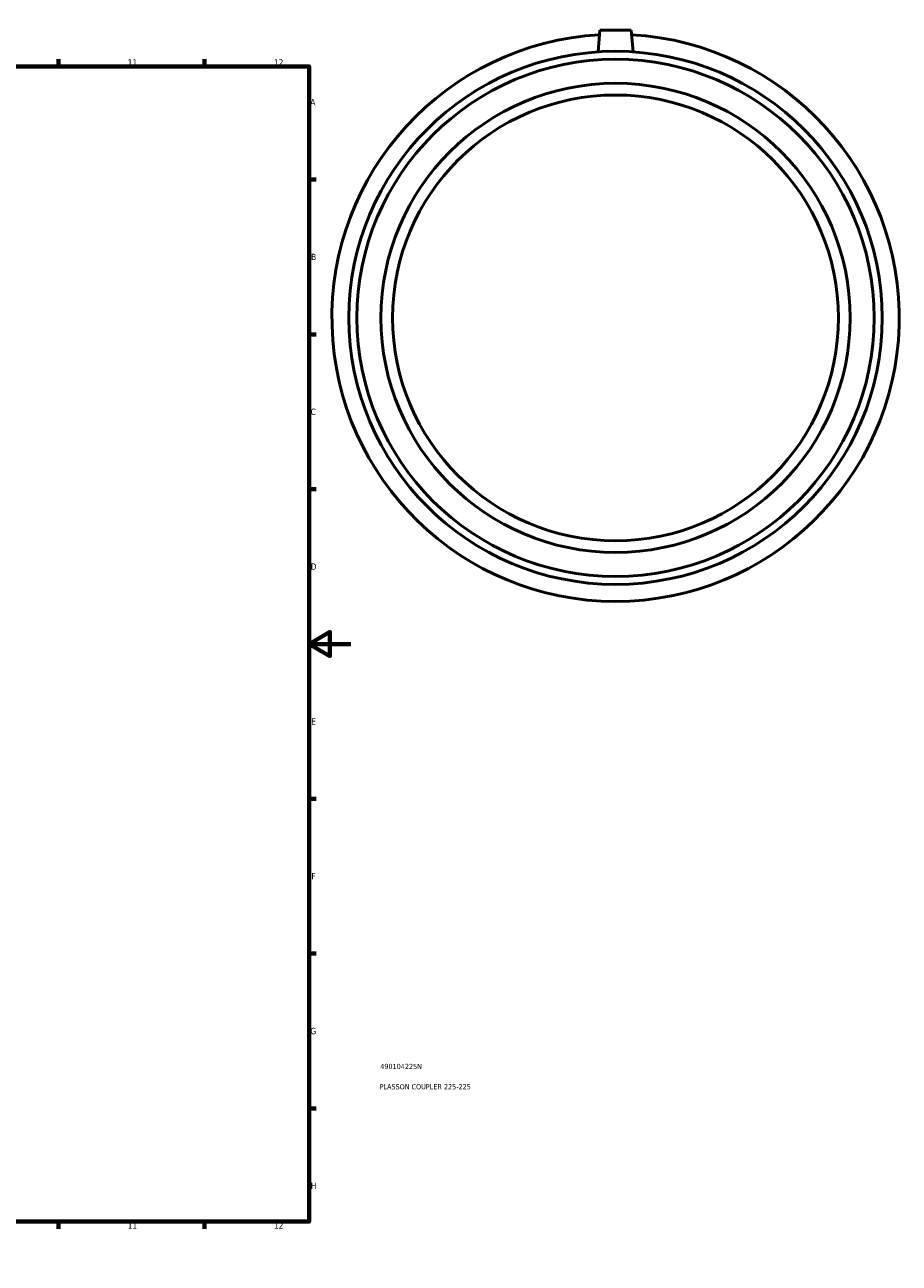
# Model space of a CAD drawing. Header units: millimetres. Extents: x -217 to 1104, y -269 to 1190.
# Tile 4 of 5: x 685 to 1104, y 0 to 594. Entities that reach past the tile are written whole.
import ezdxf

# ---------------------------------------------------------------- set-up
doc = ezdxf.new("R2010")
doc.units = ezdxf.units.MM
for name, color, linetype, lineweight in [('Border (ANSI)', 7, 'Continuous', 70), ('Title (ISO)', 7, 'Continuous', 50), ('Visible (ANSI)', 7, 'Continuous', 50)]:
    doc.layers.add(name, color=color, linetype=linetype, lineweight=lineweight)
doc.styles.add('Note Text (ANSI)', font='tahoma.ttf')
doc.styles.add('Note Text (ISO)', font='tahoma.ttf')

# ---------------------------------------------------------------- blocks, each defined once
blk = doc.blocks.new('Borders Default Border')
at = {"layer": 'Border (ANSI)'}
for p, q in [((70.08, 574), (70.08, 577.45)), ((140.17, 574), (140.17, 577.45)), ((210.25, 574), (210.25, 577.45)), ((280.33, 574), (280.33, 577.45)), ((350.42, 574), (350.42, 577.45)), ((490.58, 574), (490.58, 577.45)), ((560.67, 574), (560.67, 577.45)), ((630.75, 574), (630.75, 577.45)), ((700.83, 574), (700.83, 577.45)), ((770.92, 574), (770.92, 577.45)), ((20, 519.75), (16.55, 519.75)), ((821, 519.75), (824.45, 519.75)), ((20, 445.5), (16.55, 445.5)), ((821, 445.5), (824.45, 445.5)), ((20, 371.25), (16.55, 371.25)), ((821, 371.25), (824.45, 371.25)), ((20, 222.75), (16.55, 222.75)), ((821, 222.75), (824.45, 222.75)), ((20, 148.5), (16.55, 148.5)), ((821, 148.5), (824.45, 148.5)), ((20, 74.25), (16.55, 74.25)), ((821, 74.25), (824.45, 74.25)), ((70.08, 20), (70.08, 16.55)), ((140.17, 20), (140.17, 16.55)), ((210.25, 20), (210.25, 16.55)), ((280.33, 20), (280.33, 16.55)), ((350.42, 20), (350.42, 16.55)), ((490.58, 20), (490.58, 16.55)), ((560.67, 20), (560.67, 16.55)), ((630.75, 20), (630.75, 16.55)), ((700.83, 20), (700.83, 16.55)), ((770.92, 20), (770.92, 16.55))]:
    blk.add_line(p, q, dxfattribs=at)
at = {"layer": 'Border (ANSI)', "flags": 128}
for points in [[(420.5, 594), (420.5, 574), (414.73, 584), (426.27, 584), (420.5, 574)], [(20, 20), (20, 574), (821, 574), (821, 20), (20, 20)], [(0, 297), (20, 297), (10, 302.77), (10, 291.23), (20, 297)], [(841, 297), (821, 297), (831, 302.77), (831, 291.23), (821, 297)], [(420.5, 0), (420.5, 20), (414.73, 10), (426.27, 10), (420.5, 20)]]:
    blk.add_lwpolyline(points, dxfattribs=at)
at = {"layer": 'Border (ANSI)', "color": 230, "true_color": 0xff0080, "attachment_point": 7, "style": 'Note Text (ANSI)'}
for s, insert, char_height in [('1', (34.35, 574.4), 3.05), ('2', (104.2, 574.4), 3.05), ('3', (174.26, 574.34), 3.05), ('4', (244.23, 574.4), 3.05), ('5', (314.48, 574.34), 3.05), ('6', (384.49, 574.34), 3.05), ('7', (454.6, 574.4), 3.05), ('8', (524.63, 574.33), 3.05), ('9', (594.7, 574.34), 3.05), ('10', (663.96, 574.34), 3.048), ('11', (734.04, 574.4), 3.048), ('12', (804.13, 574.4), 3.048), ('A', (16.78, 555.35), 3.05), ('A', (821.63, 555.35), 3.05), ('B', (17.15, 481.1), 3.05), ('B', (821.99, 481.1), 3.05), ('C', (16.95, 406.8), 3.05), ('C', (821.8, 406.8), 3.05), ('D', (16.96, 332.6), 3.05), ('D', (821.81, 332.6), 3.05), ('E', (17.21, 258.35), 3.05), ('E', (822.05, 258.35), 3.05), ('F', (17.29, 184.1), 3.05), ('F', (822.14, 184.1), 3.05), ('G', (16.81, 109.79), 3.05), ('G', (821.66, 109.79), 3.05), ('H', (16.97, 35.6), 3.05), ('H', (821.81, 35.6), 3.05), ('1', (34.35, 16.55), 3.05), ('2', (104.2, 16.55), 3.05), ('3', (174.26, 16.49), 3.05), ('4', (244.23, 16.55), 3.05), ('5', (314.48, 16.49), 3.05), ('6', (384.49, 16.49), 3.05), ('7', (454.6, 16.55), 3.05), ('8', (524.63, 16.48), 3.05), ('9', (594.7, 16.49), 3.05), ('10', (663.96, 16.49), 3.048), ('11', (734.04, 16.55), 3.048), ('12', (804.13, 16.55), 3.048)]:
    blk.add_mtext(s, dxfattribs=dict(at, insert=insert, char_height=char_height))
blk = doc.blocks.new('Title Blocks ISO')
at = {"layer": 'Title (ISO)', "color": 232, "true_color": 0xca0064, "style": 'Note Text (ISO)'}
for tag, p in [('PART_NUMBER_001', (34.16, 73.13)), ('DESCRIPTION_001', (33.84, 63.4))]:
    blk.add_attdef(tag, p, '', height=2.5, dxfattribs=at)

msp = doc.modelspace()

# ---------------------------------------------------------------- linework, layer by layer
at = {"layer": 'Visible (ANSI)'}
for p, q in [((960.464, 591.427), (959.551, 580.99)), ((960.464, 591.427), (975.464, 591.427)), ((975.464, 591.427), (976.377, 580.99))]:
    msp.add_line(p, q, dxfattribs=at)
for radius in [127.84, 124.005, 112.5, 106.875]:
    msp.add_circle((967.964, 453.427), radius, dxfattribs=at)
msp.add_arc((967.964, 453.427), 136, 93.24317, 86.75683, dxfattribs=at)

# ---------------------------------------------------------------- block references
msp.add_blockref('Borders Default Border', (0, 0))
msp.add_blockref('Title Blocks ISO', (821, 20)).add_auto_attribs({'PART_NUMBER_001': '490104225N', 'DESCRIPTION_001': 'PLASSON COUPLER 225-225'})

doc.saveas('drawing.dxf')
